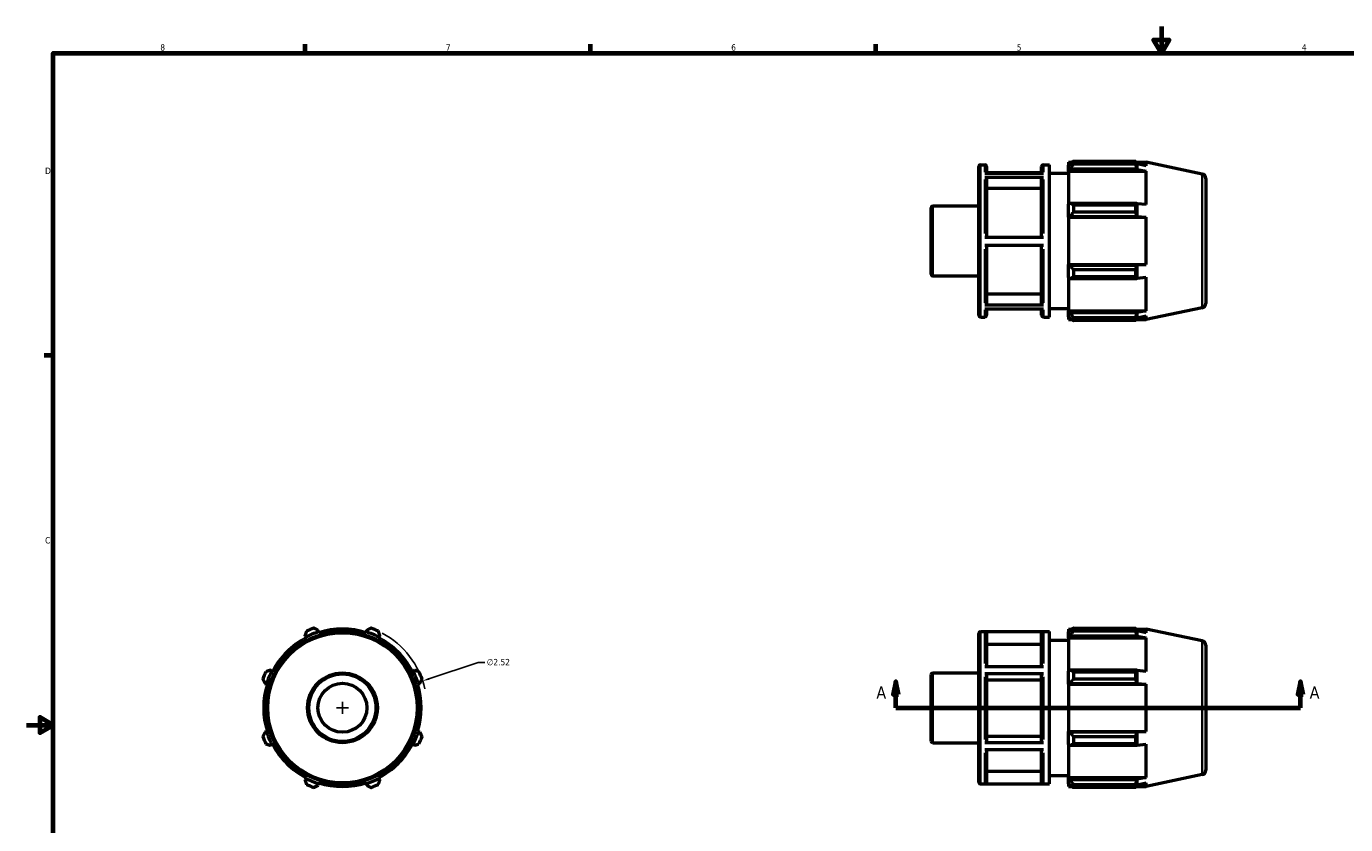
# Model space of a CAD drawing. Header units: inches. Extents: x -2 to 36.6, y -2.4 to 21.7.
# Tile 2 of 4: x 0.1 to 19.7, y 9.5 to 21.4. Entities that reach past the tile are written whole.
import ezdxf

# ---------------------------------------------------------------- set-up
doc = ezdxf.new("R2010")
doc.units = ezdxf.units.IN
doc.header["$MEASUREMENT"] = 0
for name, color, linetype, lineweight in [('Border (ANSI)', 7, 'Continuous', 70), ('Dimension (ANSI)', 7, 'Continuous', 25), ('Section Line (ANSI)', 7, 'Continuous', 70), ('Visible (ANSI)', 7, 'Continuous', 50), ('Visible Narrow (ANSI)', 7, 'Continuous', 35)]:
    doc.layers.add(name, color=color, linetype=linetype, lineweight=lineweight)
doc.styles.add('Label Text (ANSI)', font='tahoma.ttf')
doc.styles.add('Note Text (ANSI)', font='tahoma.ttf')
doc.dimstyles.new('Default (ANSI)', dxfattribs={"dimtxt": 0.094488, "dimasz": 0.098425, "dimexe": 0.125, "dimexo": 0.0625, "dimgap": 0.031496, "dimtad": 0, "dimtih": 1, "dimtoh": 1, "dimrnd": 1e-08, "dimzin": 4, "dimdsep": 46, "dimtxsty": 'Note Text (ANSI)', "dimcen": 0.09, "dimdle": 0.393701, "dimclrd": 256, "dimclre": 256, "dimclrt": 5, "dimadec": 0, "dimazin": 1, "dimtfac": 1, "dimtofl": 0, "dimtmove": 0, "dimatfit": 3, "dimfxl": 1, "dimtolj": 1, "dimtzin": 4, "dimlwd": -1, "dimlwe": -1, "dimarcsym": 0})

# ---------------------------------------------------------------- blocks, each defined once
blk = doc.blocks.new('Borders Default Border')
at = {"layer": 'Border (ANSI)'}
for p, q in [((4.25, 21), (4.25, 21.134)), ((8.5, 21), (8.5, 21.134)), ((12.75, 21), (12.75, 21.134)), ((0.5, 16.5), (0.366, 16.5))]:
    blk.add_line(p, q, dxfattribs=at)
at = {"layer": 'Border (ANSI)', "flags": 128}
for points in [[(17, 21.4), (17, 21), (16.885, 21.2), (17.115, 21.2), (17, 21)], [(0.5, 1), (0.5, 21), (33.5, 21), (33.5, 1), (0.5, 1)], [(0.1, 11), (0.5, 11), (0.3, 11.115), (0.3, 10.885), (0.5, 11)]]:
    blk.add_lwpolyline(points, dxfattribs=at)
at = {"layer": 'Border (ANSI)', "color": 5, "true_color": 0x0000ff, "char_height": 0.0945, "attachment_point": 7, "style": 'Note Text (ANSI)'}
for s, insert in [('8', (2.094, 21.038)), ('7', (6.346, 21.04)), ('6', (10.595, 21.038)), ('5', (14.847, 21.038)), ('4', (19.092, 21.04)), ('D', (0.378, 19.203)), ('C', (0.378, 13.701))]:
    blk.add_mtext(s, dxfattribs=dict(at, insert=insert))
blk = doc.blocks.new('2dTransSection0')
at = {"layer": 'Section Line (ANSI)', "linetype": 'Continuous'}
for p, q in [((13.047, 11.65), (13.007, 11.453)), ((13.047, 11.453), (13.047, 11.65)), ((13.086, 11.453), (13.047, 11.65)), ((19.072, 11.65), (19.033, 11.453)), ((19.072, 11.453), (19.072, 11.65)), ((19.112, 11.453), (19.072, 11.65)), ((13.007, 11.453), (13.086, 11.453)), ((13.047, 11.257), (13.047, 11.453)), ((19.033, 11.453), (19.112, 11.453)), ((19.072, 11.257), (19.072, 11.453)), ((13.047, 11.257), (13.362, 11.257)), ((18.757, 11.257), (19.072, 11.257))]:
    blk.add_line(p, q, dxfattribs=at)
at = {"layer": 'Section Line (ANSI)'}
blk.add_line((13.047, 11.257), (19.072, 11.257), dxfattribs=at)
at = {"layer": 'Section Line (ANSI)', "linetype": 'Continuous', "flags": 128}
for points in [[(13.086, 11.453), (13.047, 11.65), (13.007, 11.453), (13.086, 11.453)], [(19.112, 11.453), (19.072, 11.65), (19.033, 11.453), (19.112, 11.453)]]:
    blk.add_lwpolyline(points, dxfattribs=at)
at = {"layer": 'Section Line (ANSI)'}
for points in [[(13.086, 11.453), (13.047, 11.65), (13.007, 11.453), (13.086, 11.453)], [(19.112, 11.453), (19.072, 11.65), (19.033, 11.453), (19.112, 11.453)]]:
    blk.add_solid(points, dxfattribs=at)
at = {"layer": 'Section Line (ANSI)', "char_height": 0.18, "attachment_point": 7, "style": 'Label Text (ANSI)'}
for insert in [(12.757, 11.394), (19.209, 11.394)]:
    blk.add_mtext('A', dxfattribs=dict(at, insert=insert))
blk = doc.blocks.new('*D10')
at = {"layer": 'Defpoints', "color": 0, "transparency": 16777216}
for p in [(6.001, 11.657), (3.611, 10.856)]:
    blk.add_point(p, dxfattribs=at)
at = {"layer": 'Dimension (ANSI)', "transparency": 16777216}
for p, q in [((6.826, 11.933), (6.094, 11.688)), ((6.925, 11.933), (6.826, 11.933)), ((4.716, 11.257), (4.896, 11.257)), ((4.806, 11.167), (4.806, 11.347))]:
    blk.add_line(p, q, dxfattribs=at)
blk.add_arc((4.806, 11.257), 1.26, 12.8278, 61.9499, dxfattribs=at)
blk.add_solid([(6.089, 11.703), (6.1, 11.672), (6.001, 11.657)], dxfattribs=at)
at = {"layer": 'Dimension (ANSI)', "color": 5, "transparency": 16777216, "insert": (6.956, 11.984), "char_height": 0.0945, "attachment_point": 1, "style": 'Note Text (ANSI)'}
blk.add_mtext('\\A1;∅2.52', dxfattribs=at)

msp = doc.modelspace()

# ---------------------------------------------------------------- linework, layer by layer
at = {"layer": 'Visible (ANSI)'}
for p, q in [((14.282, 17.099), (14.282, 19.314)), ((14.308, 19.341), (14.372, 19.341)), ((14.399, 19.314), (14.399, 19.216)), ((15.217, 19.216), (15.217, 19.314)), ((15.243, 19.341), (15.334, 19.341)), ((15.334, 17.073), (15.334, 19.341)), ((15.617, 19.378), (15.617, 19.336)), ((15.617, 19.378), (15.67, 19.378)), ((15.642, 19.36), (15.617, 19.336)), ((15.617, 19.257), (15.617, 19.336)), ((15.617, 19.257), (15.642, 19.279)), ((15.617, 19.246), (15.617, 19.257)), ((15.642, 19.279), (16.636, 19.279)), ((15.692, 19.392), (15.692, 19.347)), ((15.692, 19.392), (16.62, 19.392)), ((16.62, 19.347), (15.692, 19.347)), ((16.62, 19.347), (16.62, 19.392)), ((16.627, 19.378), (16.775, 19.378)), ((16.639, 19.352), (16.636, 19.36)), ((16.636, 19.279), (16.639, 19.271)), ((16.639, 19.271), (16.639, 19.352)), ((16.775, 19.324), (16.639, 19.352)), ((16.639, 19.271), (16.775, 19.246)), ((17.61, 19.201), (16.775, 19.378)), ((16.775, 19.324), (16.775, 19.378)), ((14.372, 19.216), (15.243, 19.216)), ((15.243, 19.152), (14.372, 19.152)), ((15.217, 19.221), (14.399, 19.221)), ((14.399, 19.13), (14.399, 18.264)), ((15.217, 18.264), (15.217, 19.13)), ((15.334, 19.215), (15.617, 19.215)), ((15.617, 19.246), (15.617, 18.753)), ((15.617, 19.246), (16.775, 19.246)), ((16.775, 18.748), (16.775, 19.246)), ((17.662, 19.137), (17.662, 17.276)), ((15.217, 18.988), (14.399, 18.988)), ((13.572, 17.712), (13.572, 18.701)), ((13.598, 18.727), (14.282, 18.727)), ((15.642, 18.765), (15.617, 18.753)), ((15.617, 18.563), (15.617, 18.753)), ((16.636, 18.765), (15.642, 18.765)), ((15.692, 18.743), (15.692, 18.633)), ((15.692, 18.743), (16.62, 18.743)), ((16.62, 18.633), (16.62, 18.743)), ((16.639, 18.761), (16.636, 18.765)), ((16.639, 18.568), (16.639, 18.761)), ((16.775, 18.748), (16.639, 18.761)), ((15.617, 18.563), (15.642, 18.57)), ((15.617, 18.559), (15.617, 18.563)), ((15.617, 18.559), (15.617, 17.854)), ((15.617, 18.559), (16.775, 18.559)), ((15.642, 18.57), (16.636, 18.57)), ((16.62, 18.633), (15.692, 18.633)), ((16.636, 18.57), (16.639, 18.568)), ((16.639, 18.568), (16.775, 18.559)), ((16.775, 17.854), (16.775, 18.559)), ((14.372, 18.264), (15.243, 18.264)), ((15.243, 18.138), (14.372, 18.138)), ((14.399, 18.138), (14.399, 17.277)), ((15.217, 17.277), (15.217, 18.138)), ((13.598, 17.686), (14.282, 17.686)), ((15.617, 17.85), (15.617, 17.854)), ((15.617, 17.854), (16.775, 17.854)), ((15.642, 17.843), (15.617, 17.85)), ((15.617, 17.66), (15.617, 17.85)), ((16.636, 17.843), (15.642, 17.843)), ((15.692, 17.78), (15.692, 17.67)), ((15.692, 17.78), (16.62, 17.78)), ((16.62, 17.67), (16.62, 17.78)), ((16.639, 17.845), (16.636, 17.843)), ((16.775, 17.854), (16.639, 17.845)), ((16.639, 17.652), (16.639, 17.845)), ((15.617, 17.66), (15.642, 17.648)), ((15.617, 17.66), (15.617, 17.167)), ((15.642, 17.648), (16.636, 17.648)), ((16.62, 17.67), (15.692, 17.67)), ((16.636, 17.648), (16.639, 17.652)), ((16.639, 17.652), (16.775, 17.665)), ((16.775, 17.167), (16.775, 17.665)), ((14.399, 17.418), (15.217, 17.418)), ((14.372, 17.254), (15.243, 17.254)), ((15.243, 17.192), (14.372, 17.192)), ((14.399, 17.192), (14.399, 17.099)), ((15.217, 17.099), (15.217, 17.192)), ((15.334, 17.199), (15.617, 17.199)), ((15.617, 17.156), (15.617, 17.167)), ((15.617, 17.167), (16.775, 17.167)), ((15.617, 17.077), (15.617, 17.156)), ((15.642, 17.134), (15.617, 17.156)), ((16.636, 17.134), (15.642, 17.134)), ((16.639, 17.142), (16.636, 17.134)), ((16.775, 17.167), (16.639, 17.142)), ((16.639, 17.061), (16.639, 17.142)), ((17.61, 17.212), (16.775, 17.035)), ((14.308, 17.073), (14.372, 17.073)), ((15.243, 17.073), (15.334, 17.073)), ((15.617, 17.077), (15.642, 17.053)), ((15.617, 17.077), (15.617, 17.035)), ((15.617, 17.035), (15.67, 17.035)), ((15.692, 17.067), (15.692, 17.021)), ((15.692, 17.067), (16.62, 17.067)), ((16.62, 17.021), (15.692, 17.021)), ((16.62, 17.021), (16.62, 17.067)), ((16.627, 17.035), (16.775, 17.035)), ((16.636, 17.053), (16.639, 17.061)), ((16.639, 17.061), (16.775, 17.089)), ((16.775, 17.035), (16.775, 17.089)), ((4.45, 12.386), (4.443, 12.41)), ((4.454, 12.374), (4.45, 12.386)), ((5.162, 12.386), (5.159, 12.374)), ((5.17, 12.41), (5.162, 12.386)), ((14.308, 12.391), (15.334, 12.391)), ((15.243, 12.388), (14.372, 12.388)), ((15.334, 10.123), (15.334, 12.391)), ((15.617, 12.428), (15.617, 12.386)), ((15.617, 12.428), (15.67, 12.428)), ((15.642, 12.41), (15.617, 12.386)), ((15.617, 12.307), (15.617, 12.386)), ((15.692, 12.442), (15.692, 12.397)), ((15.692, 12.442), (16.62, 12.442)), ((16.62, 12.397), (15.692, 12.397)), ((16.62, 12.397), (16.62, 12.442)), ((16.627, 12.428), (16.775, 12.428)), ((16.639, 12.402), (16.636, 12.41)), ((16.639, 12.321), (16.639, 12.402)), ((16.775, 12.374), (16.639, 12.402)), ((17.61, 12.251), (16.775, 12.428)), ((16.775, 12.374), (16.775, 12.428)), ((4.248, 12.329), (4.259, 12.307)), ((4.259, 12.307), (4.265, 12.296)), ((5.347, 12.296), (5.353, 12.307)), ((5.353, 12.307), (5.365, 12.329)), ((14.282, 10.149), (14.282, 12.364)), ((14.399, 12.362), (14.399, 11.872)), ((15.217, 12.199), (14.399, 12.199)), ((15.217, 11.872), (15.217, 12.362)), ((15.334, 12.265), (15.617, 12.265)), ((15.617, 12.307), (15.642, 12.329)), ((15.617, 12.296), (15.617, 12.307)), ((15.617, 12.296), (15.617, 11.803)), ((15.617, 12.296), (16.775, 12.296)), ((15.642, 12.329), (16.636, 12.329)), ((16.636, 12.329), (16.639, 12.321)), ((16.639, 12.321), (16.775, 12.296)), ((16.775, 11.798), (16.775, 12.296)), ((17.662, 12.187), (17.662, 10.326)), ((3.756, 11.803), (3.733, 11.815)), ((3.767, 11.798), (3.756, 11.803)), ((5.857, 11.803), (5.846, 11.798)), ((5.879, 11.815), (5.857, 11.803)), ((14.372, 11.872), (15.243, 11.872)), ((15.642, 11.815), (15.617, 11.803)), ((15.617, 11.613), (15.617, 11.803)), ((16.636, 11.815), (15.642, 11.815)), ((15.692, 11.793), (15.692, 11.683)), ((15.692, 11.793), (16.62, 11.793)), ((16.62, 11.683), (16.62, 11.793)), ((16.639, 11.811), (16.636, 11.815)), ((16.639, 11.618), (16.639, 11.811)), ((16.775, 11.798), (16.639, 11.811)), ((3.653, 11.62), (3.677, 11.613)), ((3.677, 11.613), (3.689, 11.609)), ((5.924, 11.609), (5.936, 11.613)), ((5.936, 11.613), (5.96, 11.62)), ((13.572, 10.762), (13.572, 11.751)), ((13.598, 11.777), (14.282, 11.777)), ((15.243, 11.763), (14.372, 11.763)), ((14.399, 11.75), (14.399, 10.753)), ((15.217, 11.668), (14.399, 11.668)), ((15.217, 10.753), (15.217, 11.75)), ((15.617, 11.613), (15.642, 11.62)), ((15.617, 11.609), (15.617, 11.613)), ((15.617, 11.609), (15.617, 10.904)), ((15.617, 11.609), (16.775, 11.609)), ((15.642, 11.62), (16.636, 11.62)), ((16.62, 11.683), (15.692, 11.683)), ((16.636, 11.62), (16.639, 11.618)), ((16.639, 11.618), (16.775, 11.609)), ((16.775, 10.904), (16.775, 11.609)), ((3.677, 10.9), (3.653, 10.893)), ((3.689, 10.904), (3.677, 10.9)), ((5.936, 10.9), (5.924, 10.904)), ((5.96, 10.893), (5.936, 10.9)), ((14.399, 10.834), (15.217, 10.834)), ((15.617, 10.9), (15.617, 10.904)), ((15.617, 10.904), (16.775, 10.904)), ((15.642, 10.893), (15.617, 10.9)), ((15.617, 10.71), (15.617, 10.9)), ((16.636, 10.893), (15.642, 10.893)), ((15.692, 10.83), (15.692, 10.72)), ((15.692, 10.83), (16.62, 10.83)), ((16.62, 10.72), (16.62, 10.83)), ((16.639, 10.896), (16.636, 10.893)), ((16.775, 10.904), (16.639, 10.896)), ((16.639, 10.702), (16.639, 10.896)), ((3.733, 10.698), (3.756, 10.71)), ((3.756, 10.71), (3.767, 10.715)), ((5.846, 10.715), (5.857, 10.71)), ((5.857, 10.71), (5.879, 10.698)), ((13.598, 10.736), (14.282, 10.736)), ((14.372, 10.74), (15.243, 10.74)), ((15.243, 10.631), (14.372, 10.631)), ((14.399, 10.631), (14.399, 10.15)), ((15.217, 10.15), (15.217, 10.631)), ((15.617, 10.71), (15.642, 10.698)), ((15.617, 10.71), (15.617, 10.217)), ((15.642, 10.698), (16.636, 10.698)), ((16.62, 10.72), (15.692, 10.72)), ((16.636, 10.698), (16.639, 10.702)), ((16.639, 10.702), (16.775, 10.715)), ((16.775, 10.217), (16.775, 10.715)), ((4.265, 10.217), (4.259, 10.206)), ((5.353, 10.206), (5.347, 10.217)), ((14.399, 10.313), (15.217, 10.313)), ((15.334, 10.249), (15.617, 10.249)), ((15.617, 10.206), (15.617, 10.217)), ((15.617, 10.217), (16.775, 10.217)), ((16.775, 10.217), (16.639, 10.192)), ((17.61, 10.262), (16.775, 10.085)), ((4.259, 10.206), (4.248, 10.184)), ((4.443, 10.103), (4.45, 10.127)), ((4.45, 10.127), (4.454, 10.139)), ((5.159, 10.139), (5.162, 10.127)), ((5.162, 10.127), (5.17, 10.103)), ((5.365, 10.184), (5.353, 10.206)), ((14.308, 10.123), (15.334, 10.123)), ((14.372, 10.124), (15.243, 10.124)), ((15.642, 10.184), (15.617, 10.206)), ((15.617, 10.127), (15.617, 10.206)), ((15.617, 10.127), (15.642, 10.103)), ((15.617, 10.127), (15.617, 10.085)), ((15.617, 10.085), (15.67, 10.085)), ((16.636, 10.184), (15.642, 10.184)), ((15.692, 10.117), (15.692, 10.071)), ((15.692, 10.117), (16.62, 10.117)), ((16.62, 10.071), (15.692, 10.071)), ((16.62, 10.071), (16.62, 10.117)), ((16.627, 10.085), (16.775, 10.085)), ((16.639, 10.192), (16.636, 10.184)), ((16.636, 10.103), (16.639, 10.112)), ((16.639, 10.112), (16.639, 10.192)), ((16.639, 10.112), (16.775, 10.139)), ((16.775, 10.085), (16.775, 10.139))]:
    msp.add_line(p, q, dxfattribs=at)
for radius in [1.134, 0.52, 0.364]:
    msp.add_circle((4.806, 11.257), radius, dxfattribs=at)
for centre, radius, start, end in [((14.308, 19.314), 0.0262, 90, 180), ((14.372, 19.314), 0.0262, 0, 90), ((15.243, 19.314), 0.0262, 90, 180), ((17.596, 19.137), 0.0656, 0, 78), ((13.598, 18.701), 0.0262, 90, 180), ((13.598, 17.712), 0.0262, 180, 270), ((14.308, 17.099), 0.0262, 180, 270), ((14.372, 17.099), 0.0262, 270, 0), ((15.243, 17.099), 0.0262, 180, 270), ((17.596, 17.276), 0.0656, 282, 0), ((4.806, 11.257), 1.184, 107.5, 117.5), ((4.806, 11.257), 1.26, 109.792, 115.208), ((4.806, 11.257), 1.172, 72.5, 107.5), ((4.806, 11.257), 1.184, 62.5, 72.5), ((4.806, 11.257), 1.26, 64.792, 70.208), ((14.308, 12.364), 0.0262, 90, 180), ((4.806, 11.257), 1.172, 117.5, 152.5), ((4.806, 11.257), 1.172, 27.5, 62.5), ((17.596, 12.187), 0.0656, 0, 78), ((4.806, 11.257), 1.26, 154.792, 160.208), ((4.806, 11.257), 1.184, 152.5, 162.5), ((4.806, 11.257), 1.184, 17.5, 27.5), ((4.806, 11.257), 1.26, 19.792, 25.208), ((4.806, 11.257), 1.172, 162.5, 197.5), ((4.806, 11.257), 1.172, 342.5, 17.5), ((13.598, 11.751), 0.0262, 90, 180), ((4.806, 11.257), 1.26, 199.792, 205.208), ((4.806, 11.257), 1.184, 197.5, 207.5), ((4.806, 11.257), 1.184, 332.5, 342.5), ((4.806, 11.257), 1.26, 334.792, 340.208), ((4.806, 11.257), 1.172, 207.5, 242.5), ((4.806, 11.257), 1.172, 297.5, 332.5), ((13.598, 10.762), 0.0262, 180, 270), ((17.596, 10.326), 0.0656, 282, 0), ((4.806, 11.257), 1.184, 242.5, 252.5), ((4.806, 11.257), 1.26, 244.792, 250.208), ((4.806, 11.257), 1.172, 252.5, 287.5), ((4.806, 11.257), 1.184, 287.5, 297.5), ((4.806, 11.257), 1.26, 289.792, 295.208), ((14.308, 10.149), 0.0262, 180, 270)]:
    msp.add_arc(centre, radius, start, end, dxfattribs=at)
for points, weights in [([(15.692, 19.392), (15.666, 19.376), (15.642, 19.36)], [1.01451859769, 1.01038350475, 1.00544382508]), ([(15.642, 19.279), (15.666, 19.312), (15.692, 19.347)], [1.00544382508, 1.01038350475, 1.01451859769]), ([(16.62, 19.392), (16.629, 19.376), (16.636, 19.36)], [1, 1.00048491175, 1.00015294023]), ([(16.636, 19.279), (16.629, 19.312), (16.62, 19.347)], [1.00015294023, 1.00048491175, 1]), ([(15.692, 18.743), (15.666, 18.754), (15.642, 18.765)], [1.01451859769, 1.01038350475, 1.00544382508]), ([(16.62, 18.743), (16.629, 18.754), (16.636, 18.765)], [1, 1.00048491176, 1.00015294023]), ([(15.642, 18.57), (15.666, 18.601), (15.692, 18.633)], [1.00544382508, 1.01038350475, 1.01451859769]), ([(16.636, 18.57), (16.629, 18.601), (16.62, 18.633)], [1.00015294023, 1.00048491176, 1]), ([(15.692, 17.78), (15.666, 17.812), (15.642, 17.843)], [1.01451859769, 1.01038350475, 1.00544382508]), ([(16.62, 17.78), (16.629, 17.812), (16.636, 17.843)], [1, 1.00048491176, 1.00015294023]), ([(15.642, 17.648), (15.666, 17.659), (15.692, 17.67)], [1.00544382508, 1.01038350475, 1.01451859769]), ([(16.636, 17.648), (16.629, 17.659), (16.62, 17.67)], [1.00015294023, 1.00048491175, 1]), ([(15.692, 17.067), (15.666, 17.101), (15.642, 17.134)], [1.01451859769, 1.01038350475, 1.00544382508]), ([(16.62, 17.067), (16.629, 17.101), (16.636, 17.134)], [1, 1.00048491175, 1.00015294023]), ([(15.642, 17.053), (15.666, 17.037), (15.692, 17.021)], [1.00544382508, 1.01038350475, 1.01451859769]), ([(16.636, 17.053), (16.629, 17.037), (16.62, 17.021)], [1.00015294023, 1.00048491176, 1]), ([(4.27, 12.397), (4.258, 12.362), (4.248, 12.329)], [1.01451859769, 1.01038350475, 1.00544382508]), ([(4.443, 12.41), (4.412, 12.426), (4.38, 12.442)], [1.00544382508, 1.01038350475, 1.01451859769]), ([(5.233, 12.442), (5.201, 12.426), (5.17, 12.41)], [1.01451859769, 1.01038350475, 1.00544382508]), ([(5.365, 12.329), (5.354, 12.362), (5.343, 12.397)], [1.00544382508, 1.01038350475, 1.01451859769]), ([(15.692, 12.442), (15.666, 12.426), (15.642, 12.41)], [1.01451859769, 1.01038350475, 1.00544382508]), ([(15.642, 12.329), (15.666, 12.362), (15.692, 12.397)], [1.00544382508, 1.01038350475, 1.01451859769]), ([(16.62, 12.442), (16.629, 12.426), (16.636, 12.41)], [1, 1.00048491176, 1.00015294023]), ([(16.636, 12.329), (16.629, 12.362), (16.62, 12.397)], [1.00015294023, 1.00048491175, 1]), ([(3.733, 11.815), (3.7, 11.804), (3.666, 11.793)], [1.00544382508, 1.01038350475, 1.01451859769]), ([(5.946, 11.793), (5.912, 11.804), (5.879, 11.815)], [1.01451859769, 1.01038350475, 1.00544382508]), ([(15.692, 11.793), (15.666, 11.804), (15.642, 11.815)], [1.01451859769, 1.01038350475, 1.00544382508]), ([(16.62, 11.793), (16.629, 11.804), (16.636, 11.815)], [1, 1.00048491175, 1.00015294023]), ([(3.621, 11.683), (3.637, 11.651), (3.653, 11.62)], [1.01451859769, 1.01038350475, 1.00544382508]), ([(5.96, 11.62), (5.976, 11.651), (5.992, 11.683)], [1.00544382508, 1.01038350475, 1.01451859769]), ([(15.642, 11.62), (15.666, 11.651), (15.692, 11.683)], [1.00544382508, 1.01038350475, 1.01451859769]), ([(16.636, 11.62), (16.629, 11.651), (16.62, 11.683)], [1.00015294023, 1.00048491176, 1]), ([(3.653, 10.893), (3.637, 10.862), (3.621, 10.83)], [1.00544382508, 1.01038350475, 1.01451859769]), ([(5.992, 10.83), (5.976, 10.862), (5.96, 10.893)], [1.01451859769, 1.01038350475, 1.00544382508]), ([(15.692, 10.83), (15.666, 10.862), (15.642, 10.893)], [1.01451859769, 1.01038350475, 1.00544382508]), ([(16.62, 10.83), (16.629, 10.862), (16.636, 10.893)], [1, 1.00048491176, 1.00015294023]), ([(3.666, 10.72), (3.7, 10.709), (3.733, 10.698)], [1.01451859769, 1.01038350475, 1.00544382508]), ([(5.879, 10.698), (5.912, 10.709), (5.946, 10.72)], [1.00544382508, 1.01038350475, 1.01451859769]), ([(15.642, 10.698), (15.666, 10.709), (15.692, 10.72)], [1.00544382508, 1.01038350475, 1.01451859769]), ([(16.636, 10.698), (16.629, 10.709), (16.62, 10.72)], [1.00015294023, 1.00048491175, 1]), ([(4.248, 10.184), (4.258, 10.151), (4.27, 10.117)], [1.00544382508, 1.01038350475, 1.01451859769]), ([(4.38, 10.071), (4.412, 10.087), (4.443, 10.103)], [1.01451859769, 1.01038350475, 1.00544382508]), ([(5.17, 10.103), (5.201, 10.087), (5.233, 10.071)], [1.00544382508, 1.01038350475, 1.01451859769]), ([(5.343, 10.117), (5.354, 10.151), (5.365, 10.184)], [1.01451859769, 1.01038350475, 1.00544382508]), ([(15.692, 10.117), (15.666, 10.151), (15.642, 10.184)], [1.01451859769, 1.01038350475, 1.00544382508]), ([(15.642, 10.103), (15.666, 10.087), (15.692, 10.071)], [1.00544382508, 1.01038350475, 1.01451859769]), ([(16.62, 10.117), (16.629, 10.151), (16.636, 10.184)], [1, 1.00048491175, 1.00015294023]), ([(16.636, 10.103), (16.629, 10.087), (16.62, 10.071)], [1.00015294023, 1.00048491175, 1])]:
    msp.add_rational_spline(points, weights, degree=2, dxfattribs=at)
for points, knots in [([(14.372, 19.152), (14.376, 19.152), (14.38, 19.152), (14.386, 19.15), (14.389, 19.148), (14.393, 19.144), (14.395, 19.141), (14.398, 19.136), (14.399, 19.132), (14.399, 19.13)], [0, 0, 0, 0, 0.02464324, 0.02464324, 0.04930981, 0.04930981, 0.07400532, 0.07400532, 0.098726, 0.098726, 0.098726, 0.098726]), ([(15.217, 19.13), (15.217, 19.132), (15.217, 19.136), (15.22, 19.141), (15.222, 19.144), (15.227, 19.148), (15.23, 19.15), (15.236, 19.152), (15.24, 19.152), (15.243, 19.152)], [0.29618572, 0.29618572, 0.29618572, 0.29618572, 0.3209064, 0.3209064, 0.34560191, 0.34560191, 0.37026848, 0.37026848, 0.39491172, 0.39491172, 0.39491172, 0.39491172]), ([(14.399, 17.277), (14.399, 17.274), (14.398, 17.271), (14.395, 17.266), (14.393, 17.263), (14.389, 17.259), (14.386, 17.257), (14.38, 17.255), (14.376, 17.254), (14.372, 17.254)], [0.29609446, 0.29609446, 0.29609446, 0.29609446, 0.32079538, 0.32079538, 0.34547908, 0.34547908, 0.37014295, 0.37014295, 0.39479085, 0.39479085, 0.39479085, 0.39479085]), ([(15.243, 17.254), (15.24, 17.254), (15.236, 17.255), (15.23, 17.257), (15.227, 17.259), (15.222, 17.263), (15.22, 17.266), (15.217, 17.271), (15.217, 17.274), (15.217, 17.277)], [0, 0, 0, 0, 0.0246479, 0.0246479, 0.04931178, 0.04931178, 0.07399547, 0.07399547, 0.09869639, 0.09869639, 0.09869639, 0.09869639]), ([(14.372, 12.388), (14.376, 12.388), (14.38, 12.388), (14.386, 12.385), (14.389, 12.383), (14.393, 12.378), (14.395, 12.375), (14.398, 12.369), (14.399, 12.365), (14.399, 12.362)], [0, 0, 0, 0, 0.02464324, 0.02464324, 0.04930981, 0.04930981, 0.07400532, 0.07400532, 0.098726, 0.098726, 0.098726, 0.098726]), ([(15.217, 12.362), (15.217, 12.365), (15.217, 12.369), (15.22, 12.375), (15.222, 12.378), (15.227, 12.383), (15.23, 12.385), (15.236, 12.388), (15.24, 12.388), (15.243, 12.388)], [0.29618572, 0.29618572, 0.29618572, 0.29618572, 0.3209064, 0.3209064, 0.34560191, 0.34560191, 0.37026848, 0.37026848, 0.39491172, 0.39491172, 0.39491172, 0.39491172]), ([(14.372, 11.763), (14.376, 11.763), (14.38, 11.762), (14.386, 11.761), (14.389, 11.76), (14.393, 11.758), (14.395, 11.756), (14.398, 11.753), (14.399, 11.751), (14.399, 11.75)], [0, 0, 0, 0, 0.02464324, 0.02464324, 0.04930981, 0.04930981, 0.07400532, 0.07400532, 0.098726, 0.098726, 0.098726, 0.098726]), ([(15.217, 11.75), (15.217, 11.751), (15.217, 11.753), (15.22, 11.756), (15.222, 11.758), (15.227, 11.76), (15.23, 11.761), (15.236, 11.762), (15.24, 11.763), (15.243, 11.763)], [0.29618572, 0.29618572, 0.29618572, 0.29618572, 0.3209064, 0.3209064, 0.34560191, 0.34560191, 0.37026848, 0.37026848, 0.39491172, 0.39491172, 0.39491172, 0.39491172]), ([(14.399, 10.753), (14.399, 10.751), (14.398, 10.749), (14.395, 10.746), (14.393, 10.745), (14.389, 10.742), (14.386, 10.741), (14.38, 10.74), (14.376, 10.74), (14.372, 10.74)], [0.29609446, 0.29609446, 0.29609446, 0.29609446, 0.32079538, 0.32079538, 0.34547908, 0.34547908, 0.37014295, 0.37014295, 0.39479085, 0.39479085, 0.39479085, 0.39479085]), ([(15.243, 10.74), (15.24, 10.74), (15.236, 10.74), (15.23, 10.741), (15.227, 10.742), (15.222, 10.745), (15.22, 10.746), (15.217, 10.749), (15.217, 10.751), (15.217, 10.753)], [0, 0, 0, 0, 0.0246479, 0.0246479, 0.04931178, 0.04931178, 0.07399547, 0.07399547, 0.09869639, 0.09869639, 0.09869639, 0.09869639]), ([(14.399, 10.15), (14.399, 10.147), (14.398, 10.143), (14.395, 10.137), (14.393, 10.134), (14.389, 10.129), (14.386, 10.127), (14.38, 10.125), (14.376, 10.124), (14.372, 10.124)], [0.29609446, 0.29609446, 0.29609446, 0.29609446, 0.32079538, 0.32079538, 0.34547908, 0.34547908, 0.37014295, 0.37014295, 0.39479085, 0.39479085, 0.39479085, 0.39479085]), ([(15.243, 10.124), (15.24, 10.124), (15.236, 10.125), (15.23, 10.127), (15.227, 10.129), (15.222, 10.134), (15.22, 10.137), (15.217, 10.143), (15.217, 10.147), (15.217, 10.15)], [0, 0, 0, 0, 0.0246479, 0.0246479, 0.04931178, 0.04931178, 0.07399547, 0.07399547, 0.09869639, 0.09869639, 0.09869639, 0.09869639])]:
    msp.add_open_spline(points, degree=3, knots=knots, dxfattribs=at)
at = {"layer": 'Visible Narrow (ANSI)'}
for p, q in [((14.308, 19.327), (14.308, 17.086)), ((14.372, 19.228), (14.372, 19.34)), ((15.243, 19.34), (15.243, 19.228)), ((14.372, 18.317), (14.372, 19.122)), ((15.243, 19.122), (15.243, 18.317)), ((17.61, 17.224), (17.61, 19.189)), ((13.598, 18.721), (13.598, 17.692)), ((14.372, 17.284), (14.372, 18.085)), ((15.243, 18.085), (15.243, 17.284)), ((14.372, 17.073), (14.372, 17.18)), ((15.243, 17.18), (15.243, 17.073)), ((14.308, 12.377), (14.308, 10.137)), ((14.372, 11.916), (14.372, 12.384)), ((15.243, 12.384), (15.243, 11.916)), ((17.61, 10.274), (17.61, 12.239)), ((13.598, 11.771), (13.598, 10.742)), ((14.372, 10.787), (14.372, 11.715)), ((15.243, 11.715), (15.243, 10.787)), ((14.372, 10.128), (14.372, 10.587)), ((15.243, 10.587), (15.243, 10.128))]:
    msp.add_line(p, q, dxfattribs=at)
for radius in [1.108, 0.494]:
    msp.add_circle((4.806, 11.257), radius, dxfattribs=at)

# ---------------------------------------------------------------- block references
msp.add_blockref('Borders Default Border', (0, 0))
at = {"layer": 'Section Line (ANSI)'}
msp.add_blockref('2dTransSection0', (0, 0), dxfattribs=at)

# ---------------------------------------------------------------- dimensions: what is measured, and where the dimension line sits
at = {"layer": 'Dimension (ANSI)'}
dim = msp.add_diameter_dim_2p(p1=(3.611, 10.856), p2=(6.001, 11.657), dimstyle='Default (ANSI)', override={"dimgap": 0.031496, "dimdec": 2, "dimlfac": 1, "dimtol": 0, "dimlim": 0, "dimtp": 0, "dimtm": 0, "dimtdec": 2}, dxfattribs=at)
dim.commit()
dim.dimension.update_dxf_attribs({"geometry": '*D10', "text_midpoint": (7.128, 11.933), "dimtype": 163})

doc.saveas('drawing.dxf')
